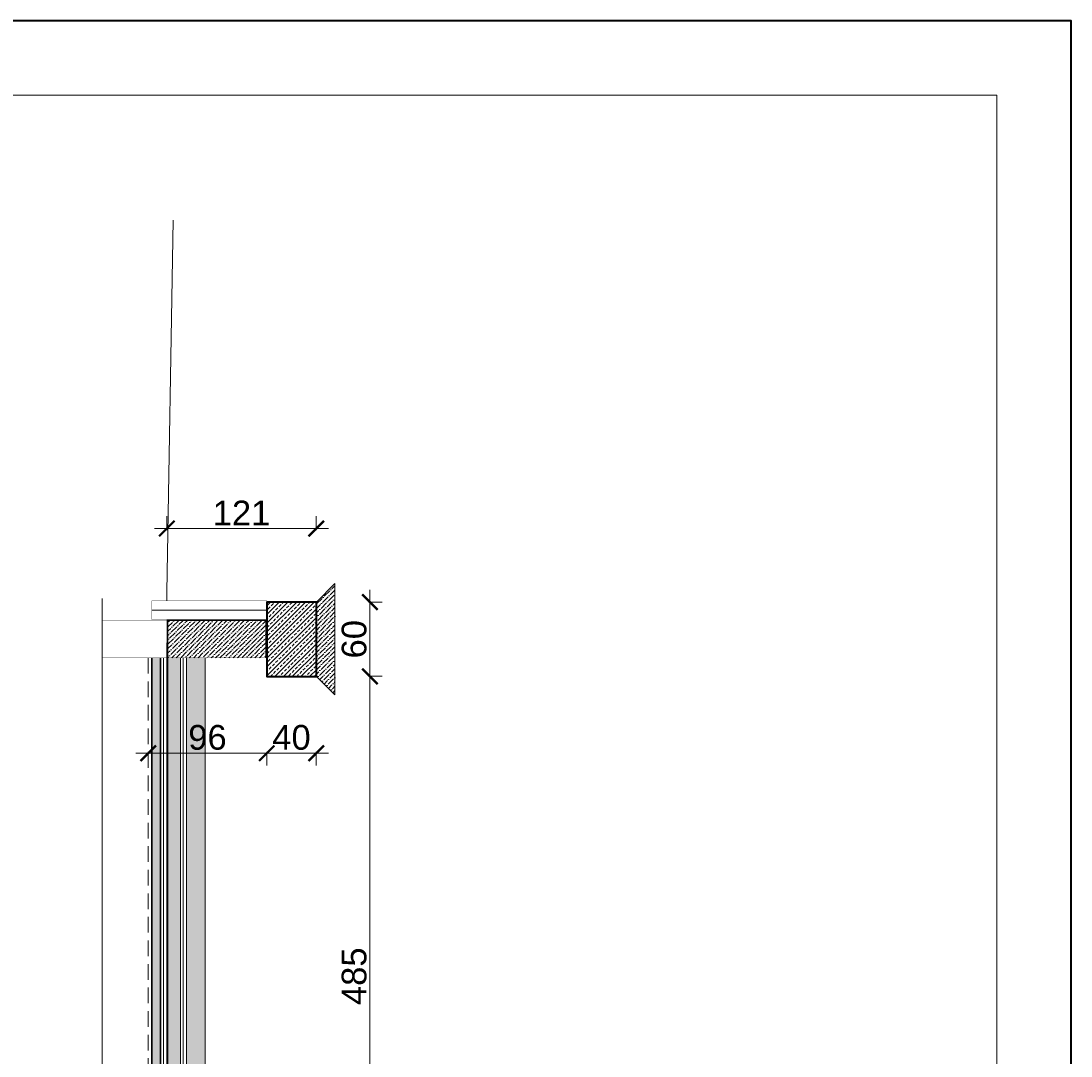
# Model space of a CAD drawing. Extents: x -19 to 9300416, y -12 to 10688993.
# Tile 71 of 106: x 4609113 to 4609962, y 5316421 to 5317258. Entities that reach past the tile are written whole.
import ezdxf

# ---------------------------------------------------------------- set-up
doc = ezdxf.new("R2010")
doc.units = 0
doc.header["$MEASUREMENT"] = 0
doc.linetypes.add('DASHDOT', pattern=[25.4, 12.7, -6.35, 0, -6.35])
doc.linetypes.add('DASHED', pattern=[19.05, 12.7, -6.35])
for name, color, linetype, lineweight in [('hatch', 253, 'Continuous', 0), ('k', 7, 'Continuous', 13), ('K-SCIANY CIENKI', 163, 'Continuous', 30), ('K-SCIANY GRUBY', 195, 'Continuous', 40), ('sciany - mur', 1, 'Continuous', 30)]:
    doc.layers.add(name, color=color, linetype=linetype, lineweight=lineweight)
doc.layers.add('K_WIDOK', color=8, linetype='Continuous')
doc.layers.add('sciany', color=1, linetype='Continuous')
doc.layers.add('NIEDRUK', color=230, linetype='Continuous', lineweight=40, plot=False)
doc.styles.add('Arial Narrow 20', font='arial.ttf', dxfattribs={"height": 20})
doc.linetypes.add('BATTING', pattern='A,0.00254,-2.54,[134,ltypeshp.shx,S=2.54,R=0,X=-2.54,Y=0],-5.08,[134,ltypeshp.shx,S=2.54,R=180,X=2.54,Y=0],-2.54', length=10.16254)
doc.dimstyles.new('1do100 ok', dxfattribs={"dimscale": 0.5, "dimtxt": 12, "dimasz": 25, "dimexe": 20, "dimexo": 0, "dimgap": 5, "dimtad": 1, "dimdec": 0, "dimzin": 9, "dimtxsty": 'Arial Narrow 20', "dimblk": 'ARCHTICK', "dimcen": 3, "dimdle": 20, "dimclrd": 256, "dimclre": 256, "dimclrt": 256, "dimadec": 0, "dimazin": 2, "dimtfac": 1, "dimtdec": 0, "dimtix": 1, "dimtmove": 2, "dimatfit": 3, "dimldrblk": 'NONE', "dimfxl": 0, "dimtvp": 1, "dimtolj": 1, "dimtzin": 0, "dimlwd": 5, "dimlwe": 5, "dimarcsym": 0})

# ---------------------------------------------------------------- blocks, each defined once
blk = doc.blocks.new('_ArchTick')
at = {"color": 0, "linetype": 'ByBlock', "const_width": 0.15}
blk.add_lwpolyline([(-0.5, -0.5), (0.5, 0.5)], dxfattribs=at)
blk = doc.blocks.new('*D913')
at = {"layer": 'Defpoints', "color": 0, "lineweight": 0, "ltscale": 40}
for p in [(4609351.71, 5316728.38), (4609395.01, 5316728.38), (4609351.71, 5316243.32)]:
    blk.add_point(p, dxfattribs=at)
at = {"layer": 'k', "lineweight": 5, "ltscale": 40}
for p, q in [((4609395.01, 5316233.32), (4609395.01, 5316738.38)), ((4609393.76, 5316728.38), (4609405.01, 5316728.38)), ((4609393.76, 5316243.32), (4609405.01, 5316243.32))]:
    blk.add_line(p, q, dxfattribs=at)
at = {"layer": 'k', "lineweight": 5, "ltscale": 40, "xscale": 12.5, "yscale": 12.5, "zscale": 12.5}
for p, rotation in [((4609395.01, 5316728.38), 90), ((4609395.01, 5316243.32), 270)]:
    blk.add_blockref('_ArchTick', p, dxfattribs=dict(at, rotation=rotation))
at = {"layer": 'k', "lineweight": 0, "ltscale": 40, "insert": (4609382.3, 5316485.85), "char_height": 20, "attachment_point": 5, "rotation": 90, "style": 'Arial Narrow 20'}
blk.add_mtext('\\A1;485', dxfattribs=at)
blk = doc.blocks.new('_None')
blk = doc.blocks.new('*D914')
at = {"layer": 'Defpoints', "color": 0, "lineweight": 0, "ltscale": 40}
for p in [(4609351.58, 5316788.38), (4609395.01, 5316788.38), (4609351.71, 5316728.38)]:
    blk.add_point(p, dxfattribs=at)
at = {"layer": 'k', "lineweight": 5, "ltscale": 40}
for p, q in [((4609395.01, 5316718.38), (4609395.01, 5316798.38)), ((4609393.76, 5316788.38), (4609405.01, 5316788.38)), ((4609393.76, 5316728.38), (4609405.01, 5316728.38))]:
    blk.add_line(p, q, dxfattribs=at)
at = {"layer": 'k', "lineweight": 5, "ltscale": 40, "xscale": 12.5, "yscale": 12.5, "zscale": 12.5}
for p, rotation in [((4609395.01, 5316788.38), 90), ((4609395.01, 5316728.38), 270)]:
    blk.add_blockref('_ArchTick', p, dxfattribs=dict(at, rotation=rotation))
at = {"layer": 'k', "lineweight": 0, "ltscale": 40, "insert": (4609382.3, 5316758.38), "char_height": 20, "attachment_point": 5, "rotation": 90, "style": 'Arial Narrow 20'}
blk.add_mtext('\\A1;60', dxfattribs=at)
blk = doc.blocks.new('*D915')
at = {"layer": 'Defpoints', "color": 0, "lineweight": 0, "ltscale": 40}
for p in [(4609311.58, 5316728.35), (4609215.71, 5316702.64), (4609311.58, 5316666.19)]:
    blk.add_point(p, dxfattribs=at)
at = {"layer": 'k', "lineweight": 5, "ltscale": 40}
for p, q in [((4609205.71, 5316666.19), (4609321.58, 5316666.19)), ((4609215.71, 5316667.44), (4609215.71, 5316656.19)), ((4609311.58, 5316667.44), (4609311.58, 5316656.19))]:
    blk.add_line(p, q, dxfattribs=at)
at = {"layer": 'k', "lineweight": 5, "ltscale": 40, "xscale": 12.5, "yscale": 12.5, "zscale": 12.5, "rotation": 180}
blk.add_blockref('_ArchTick', (4609215.71, 5316666.19), dxfattribs=at)
at = {"layer": 'k', "lineweight": 5, "ltscale": 40, "xscale": 12.5, "yscale": 12.5, "zscale": 12.5}
blk.add_blockref('_ArchTick', (4609311.58, 5316666.19), dxfattribs=at)
at = {"layer": 'k', "lineweight": 0, "ltscale": 40, "insert": (4609263.64, 5316678.9), "char_height": 20, "attachment_point": 5, "style": 'Arial Narrow 20'}
blk.add_mtext('\\A1;96', dxfattribs=at)
blk = doc.blocks.new('*D916')
at = {"layer": 'Defpoints', "color": 0, "lineweight": 0, "ltscale": 40}
for p in [(4609311.58, 5316728.35), (4609351.58, 5316728.35), (4609351.58, 5316666.19)]:
    blk.add_point(p, dxfattribs=at)
at = {"layer": 'k', "lineweight": 5, "ltscale": 40}
for p, q in [((4609301.58, 5316666.19), (4609361.58, 5316666.19)), ((4609311.58, 5316667.44), (4609311.58, 5316656.19)), ((4609351.58, 5316667.44), (4609351.58, 5316656.19))]:
    blk.add_line(p, q, dxfattribs=at)
at = {"layer": 'k', "lineweight": 5, "ltscale": 40, "xscale": 12.5, "yscale": 12.5, "zscale": 12.5, "rotation": 180}
blk.add_blockref('_ArchTick', (4609311.58, 5316666.19), dxfattribs=at)
at = {"layer": 'k', "lineweight": 5, "ltscale": 40, "xscale": 12.5, "yscale": 12.5, "zscale": 12.5}
blk.add_blockref('_ArchTick', (4609351.58, 5316666.19), dxfattribs=at)
at = {"layer": 'k', "lineweight": 0, "ltscale": 40, "insert": (4609331.58, 5316678.9), "char_height": 20, "attachment_point": 5, "style": 'Arial Narrow 20'}
blk.add_mtext('\\A1;40', dxfattribs=at)
blk = doc.blocks.new('*D917')
at = {"layer": 'Defpoints', "color": 0, "lineweight": 0, "ltscale": 40}
for p in [(4609351.58, 5316847.94), (4609230.79, 5316792.86), (4609351.58, 5316788.35)]:
    blk.add_point(p, dxfattribs=at)
at = {"layer": 'k', "lineweight": 5, "ltscale": 40}
for p, q in [((4609230.79, 5316846.69), (4609230.79, 5316857.94)), ((4609351.58, 5316846.69), (4609351.58, 5316857.94)), ((4609220.79, 5316847.94), (4609361.58, 5316847.94))]:
    blk.add_line(p, q, dxfattribs=at)
at = {"layer": 'k', "lineweight": 5, "ltscale": 40, "xscale": 12.5, "yscale": 12.5, "zscale": 12.5, "rotation": 180}
blk.add_blockref('_ArchTick', (4609230.79, 5316847.94), dxfattribs=at)
at = {"layer": 'k', "lineweight": 5, "ltscale": 40, "xscale": 12.5, "yscale": 12.5, "zscale": 12.5}
blk.add_blockref('_ArchTick', (4609351.58, 5316847.94), dxfattribs=at)
at = {"layer": 'k', "lineweight": 0, "ltscale": 40, "insert": (4609291.18, 5316860.48), "char_height": 20, "attachment_point": 5, "style": 'Arial Narrow 20'}
blk.add_mtext('\\A1;121', dxfattribs=at)

msp = doc.modelspace()

# ---------------------------------------------------------------- hatches: boundary and pattern name
at = {"layer": 'K_WIDOK', "lineweight": 0, "ltscale": 40}
h = msp.add_hatch(dxfattribs=at)
h.set_pattern_fill('ANSI36', color=256, scale=20, angle=180)
h.set_pattern_definition([(225, (9941868.22, 664442.786), (-1.3258252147, -4.8613591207), [6.25, -1.25, 0, -1.25])])
h.paths.add_polyline_path([(4609351.7, 5316758.41), (4609351.7, 5316728.38), (4609366.7, 5316713.38), (4609366.7, 5316758.41)])
h.paths.add_polyline_path([(4609351.7, 5316758.41), (4609366.7, 5316758.41), (4609366.7, 5316803.38), (4609351.7, 5316788.38)])
h = msp.add_hatch(dxfattribs=at)
h.set_pattern_fill('ANSI33', color=256, scale=20, angle=180)
h.set_pattern_definition([(225, (9941868.22, 661911.247), (3.535533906, -3.535533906), []), (225, (9941864.6844, 661911.247), (3.535533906, -3.535533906), [2.5, -1.25])])
h.paths.add_polyline_path([(4609351.7, 5316728.38), (4609351.7, 5316788.38), (4609311.7, 5316788.38), (4609311.7, 5316728.38)])
h = msp.add_hatch(dxfattribs=at)
h.set_pattern_fill('ANSI36', color=256, scale=20, angle=180)
h.set_pattern_definition([(225, (9941868.22, 660231.2175), (-1.3258252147, -4.8613591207), [6.25, -1.25, 0, -1.25])])
h.paths.add_polyline_path([(4609310.71, 5316743.35), (4609310.71, 5316758.38), (4609231.71, 5316758.38), (4609231.71, 5316743.35)])
h.paths.add_polyline_path([(4609310.71, 5316773.35), (4609231.71, 5316773.35), (4609231.71, 5316758.38), (4609310.71, 5316758.38)])
h = msp.add_hatch(dxfattribs=at)
h.set_pattern_fill('ANSI36', color=256, scale=20, angle=180)
h.set_pattern_definition([(225, (9941868.22, 660231.2175), (-1.3258252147, -4.8613591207), [6.25, -1.25, 0, -1.25])])
h.paths.add_polyline_path([(4609225.71, 5316203.38), (4609218.71, 5316203.38), (4609218.71, 5315624), (4609222.21, 5315623.35), (4609225.71, 5315624)])
h.paths.add_polyline_path([(4609218.71, 5315485.38), (4609225.71, 5315485.38), (4609225.71, 5315623.35), (4609218.71, 5315623.35)])
h.paths.add_polyline_path([(4609231.71, 5315623.35), (4609231.71, 5315485.38), (4609231.2, 5315455.38), (4609236.71, 5315455.38), (4609241.71, 5315455.38), (4609241.71, 5315485.38), (4609241.71, 5315623.35), (4609231.71, 5315623.35)])
h.paths.add_polyline_path([(4609241.71, 5316203.38), (4609231.71, 5316203.38), (4609231.71, 5315653.35), (4609231.71, 5315623.35), (4609236.71, 5315623.35), (4609241.71, 5315624), (4609241.71, 5315653.35)])
h.paths.add_polyline_path([(4609241.71, 5316233.38), (4609241.71, 5316743.35), (4609231.71, 5316743.35), (4609231.71, 5316233.38), (4609231.71, 5316203.38), (4609236.71, 5316203.38), (4609241.71, 5316203.38)])
h.paths.add_polyline_path([(4609225.71, 5316743.35), (4609218.71, 5316743.35), (4609218.71, 5316233.38), (4609218.71, 5316203.91), (4609222.21, 5316203.38), (4609225.71, 5316203.38), (4609225.71, 5316233.38)])
h = msp.add_hatch(dxfattribs=at)
h.set_pattern_fill('AR-CONC', color=256, angle=90)
h.set_pattern_definition([(140, (9941898.2806, 665605.3115), (0.62752135, 7.172601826), [0.75, -8.25]), (85, (9941898.281, 665605.3115), (-7.521921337, -1.387513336), [0.6, -6.6]), (190.45144446, (9941898.333, 665605.909), (-6.89439991, 5.785088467), [0.63740192, -7.01142112]), (136.1842, (9941896.281, 665605.3115), (1.655192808, 10.672413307), [1.125, -12.375]), (186.63563549, (9941896.419, 665606.201), (-9.741186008, 9.346619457), [0.95610342, -10.5171376]), (81.18416399, (9941896.281, 665605.311), (-9.741186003, 9.34661945), [0.9, -9.90000001]), (111, (9941896.7806, 665606.3115), (4.0261889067, 5.969070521), [0.75, -8.25]), (56, (9941896.781, 665606.3115), (-7.2515004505, 2.433153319), [0.6, -6.6]), (161.45144474, (9941897.116, 665606.809), (-3.225311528, 8.402223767), [0.6374019, -7.01142112]), (127.5, (9941898.2806, 665605.3115), (-3.3289385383, 0.1215985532), [0, -6.52, 0, -6.7, 0, -6.625]), (97.5, (9941898.2806, 665605.3115), (-3.9441171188, 2.6306953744), [0, -3.82, 0, -6.37, 0, -2.525]), (57.5, (9941898.2806, 665603.0815), (0.2255487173, 5.3382243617), [0, -2.5, 0, -7.8, 0, -10.35]), (47.5, (9941898.2806, 665602.0815), (-1.0010498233, 5.8318616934), [0, -3.25, 0, -5.18, 0, -7.35])])
h.paths.add_polyline_path([(4609246.71, 5315485.38), (4609261.71, 5315485.38), (4609261.71, 5315623.35), (4609246.71, 5315623.35)])
h.paths.add_polyline_path([(4609261.71, 5315093.35), (4609246.71, 5315093.35), (4609246.71, 5315455.38), (4609246.71, 5315485.38), (4609254.21, 5315485.38), (4609261.71, 5315485.38), (4609261.71, 5315455.38)])
h.paths.add_polyline_path([(4609246.71, 5315653.35), (4609246.71, 5315624), (4609254.21, 5315623.35), (4609261.71, 5315624), (4609261.71, 5315653.35), (4609261.71, 5316203.38), (4609246.71, 5316203.38), (4609246.71, 5315653.35)])
h.paths.add_polyline_path([(4609246.71, 5316233.38), (4609246.71, 5316203.38), (4609254.21, 5316203.38), (4609261.71, 5316203.38), (4609261.71, 5316233.38), (4609261.71, 5316743.35), (4609246.71, 5316743.35)])

# ---------------------------------------------------------------- linework, layer by layer
at = {"lineweight": 0, "ltscale": 40}
msp.add_line((4609235.95, 5317097.31), (4609230.79, 5316796.31), dxfattribs=at)
at = {"color": 92, "linetype": 'DASHED', "lineweight": 0}
msp.add_line((4609215.71, 5316743.35), (4609215.71, 5315093.35), dxfattribs=at)
at = {"lineweight": 0, "ltscale": 40}
msp.add_lwpolyline([(4609230.79, 5316796.31), (4609230.79, 5316789.41)], dxfattribs=at)
at = {"layer": 'hatch', "linetype": 'BATTING', "lineweight": 0, "ltscale": 0.75}
msp.add_line((4609218.7, 5316781.91), (4609311.7, 5316781.91), dxfattribs=at)
at = {"layer": 'hatch', "linetype": 'BATTING', "lineweight": 0, "ltscale": 0.2}
for p, q in [((4609228.21, 5316743.35), (4609228.12, 5316203.38)), ((4609244.12, 5316203.38), (4609244.12, 5316743.35))]:
    msp.add_line(p, q, dxfattribs=at)
at = {"layer": 'hatch', "color": 252}
for points in [[(4605761.95, 5314288.33), (4609961.95, 5314288.33), (4609961.95, 5317258.33), (4605761.95, 5317258.33)], [(4606081.95, 5317198.33), (4609901.95, 5317198.33), (4609901.95, 5314348.33), (4606081.95, 5314348.33)]]:
    msp.add_lwpolyline(points, close=True, dxfattribs=at)
at = {"layer": 'k', "lineweight": 0, "ltscale": 40}
for p, q in [((4609178.48, 5315025.39), (4609178.48, 5316791.37)), ((4609241.71, 5316203.38), (4609241.71, 5316743.35)), ((4609246.71, 5316203.38), (4609246.71, 5316743.35)), ((4609261.71, 5316203.38), (4609261.71, 5316743.35))]:
    msp.add_line(p, q, dxfattribs=at)
msp.add_lwpolyline([(4609351.71, 5316728.35), (4609366.71, 5316713.35), (4609366.71, 5316803.35), (4609351.71, 5316788.35)], dxfattribs=at)
at = {"layer": 'k', "lineweight": 0, "ltscale": 40, "const_width": 0.2}
msp.add_lwpolyline([(4609311.7, 5316789.41), (4609311.7, 5316774.41), (4609218.7, 5316774.41), (4609218.7, 5316789.41)], close=True, dxfattribs=at)
at = {"layer": 'K-SCIANY CIENKI'}
for p, q in [((4609218.71, 5315624.15), (4609218.71, 5316743.35)), ((4609225.71, 5316203.38), (4609225.71, 5316743.35))]:
    msp.add_line(p, q, dxfattribs=at)
at = {"layer": 'K-SCIANY CIENKI', "const_width": 0.3}
msp.add_lwpolyline([(4609178.48, 5316743.35), (4609230.71, 5316743.35), (4609230.71, 5316773.35), (4609178.48, 5316773.35)], dxfattribs=at)
msp.add_lwpolyline([(4609310.71, 5316743.35), (4609310.71, 5316773.35), (4609231.71, 5316773.35), (4609231.71, 5316743.35)], close=True, dxfattribs=at)
at = {"layer": 'K-SCIANY GRUBY'}
msp.add_lwpolyline([(4609351.71, 5316728.35), (4609351.71, 5316788.35), (4609311.71, 5316788.35), (4609311.71, 5316728.35)], close=True, dxfattribs=at)
at = {"layer": 'NIEDRUK', "color": 252}
msp.add_lwpolyline([(4605761.95, 5314288.33), (4609961.95, 5314288.33), (4609961.95, 5317258.33), (4605761.95, 5317258.33)], close=True, dxfattribs=at)
at = {"layer": 'sciany', "lineweight": 0, "ltscale": 40}
for p, q in [((4609246.71, 5316773.35), (4609246.71, 5316773.91)), ((4609261.71, 5316773.35), (4609261.71, 5316773.91)), ((4609230.71, 5315623.35), (4609230.71, 5316755.39)), ((4609231.71, 5315623.35), (4609231.71, 5316752.94))]:
    msp.add_line(p, q, dxfattribs=at)
at = {"layer": 'sciany - mur', "color": 251, "lineweight": 0, "ltscale": 40}
msp.add_lwpolyline([(4609351.58, 5316728.38), (4609351.58, 5316788.38), (4609311.58, 5316788.38), (4609311.58, 5316728.38)], close=True, dxfattribs=at)
at = {"layer": 'sciany - mur', "color": 252, "linetype": 'DASHDOT', "lineweight": 0, "const_width": 1}
for points in [[(4609231.21, 5315485.38), (4609231.21, 5316773.91), (4609311.08, 5316773.91), (4609311.21, 5316743.36)], [(4609311.21, 5316743.35), (4609311.21, 5316773.32)]]:
    msp.add_lwpolyline(points, dxfattribs=at)

# ---------------------------------------------------------------- dimensions: what is measured, and where the dimension line sits
at = {"layer": 'k', "lineweight": 0, "ltscale": 40}
for base, p1, p2, picture, middle in [((4609351.58, 5316847.94), (4609230.79, 5316792.86), (4609351.58, 5316788.35), '*D917', (4609291.18, 5316860.48)), ((4609311.58, 5316666.19), (4609215.71, 5316702.64), (4609311.58, 5316728.35), '*D915', (4609263.64, 5316678.9)), ((4609351.58, 5316666.19), (4609311.58, 5316728.35), (4609351.58, 5316728.35), '*D916', (4609331.58, 5316678.9))]:
    dim = msp.add_linear_dim(base=base, p1=p1, p2=p2, dimstyle='1do100 ok', override={"dimfxl": 2.5}, dxfattribs=at)
    dim.commit()
    dim.dimension.update_dxf_attribs({"geometry": picture, "text_midpoint": middle})
for base, p1, p2, picture, middle in [((4609395.01, 5316788.38), (4609351.71, 5316728.38), (4609351.58, 5316788.38), '*D914', (4609382.3, 5316758.38)), ((4609395.01, 5316728.38), (4609351.71, 5316243.32), (4609351.71, 5316728.38), '*D913', (4609382.3, 5316485.85))]:
    dim = msp.add_linear_dim(base=base, p1=p1, p2=p2, angle=90, dimstyle='1do100 ok', override={"dimfxl": 2.5}, dxfattribs=at)
    dim.commit()
    dim.dimension.update_dxf_attribs({"geometry": picture, "text_midpoint": middle})

doc.saveas('drawing.dxf')
